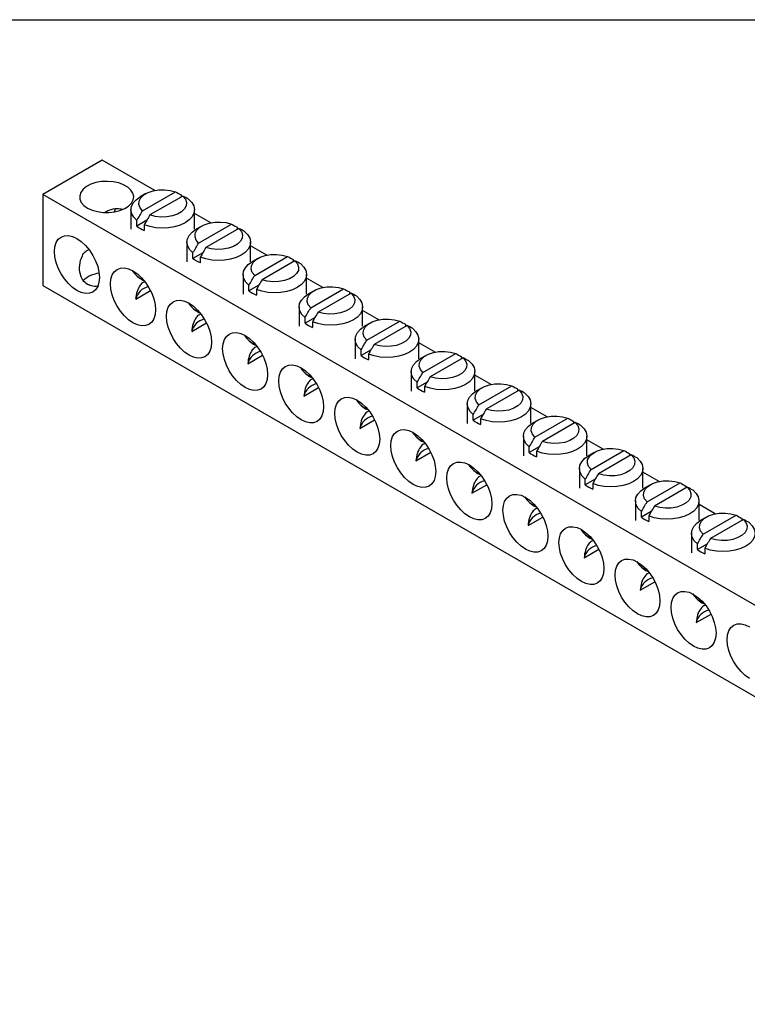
# Model space of a CAD drawing. Header units: inches. Extents: x 0.2 to 10.8, y 0.2 to 8.2.
# Tile 4 of 5: x 7.9 to 9.3, y 6.3 to 8.2. Entities that reach past the tile are written whole.
import ezdxf

# ---------------------------------------------------------------- set-up
doc = ezdxf.new("R2010")
doc.units = ezdxf.units.IN
doc.header["$MEASUREMENT"] = 0
doc.layers.add('TEXT', color=140, linetype='Continuous', lineweight=25)

msp = doc.modelspace()

# ---------------------------------------------------------------- linework, layer by layer
for p, q in [((8.0754, 7.9738), (7.9585, 7.9063)), ((8.1789, 7.914), (8.0754, 7.9738)), ((10.4083, 6.492), (7.9585, 7.9063)), ((7.9585, 7.9063), (7.9585, 7.7267)), ((8.1614, 7.9077), (8.1504, 7.9013)), ((8.155, 7.874), (8.2197, 7.9114)), ((8.2309, 7.9051), (8.2309, 7.9011)), ((8.2342, 7.903), (8.1695, 7.8657)), ((8.0997, 7.8717), (8.1016, 7.8779)), ((8.1321, 7.8758), (8.1321, 7.8375)), ((8.2571, 7.8375), (8.2571, 7.8758)), ((8.2892, 7.8504), (8.2571, 7.8689)), ((8.1634, 7.8552), (8.1437, 7.8439)), ((8.1437, 7.8439), (8.1437, 7.8548)), ((8.2652, 7.8104), (8.3299, 7.8477)), ((8.1582, 7.8464), (8.1582, 7.8355)), ((8.2717, 7.844), (8.2606, 7.8376)), ((8.3444, 7.8394), (8.2797, 7.802)), ((8.3412, 7.8415), (8.3412, 7.8375)), ((8.2423, 7.8121), (8.2423, 7.7738)), ((8.3673, 7.7738), (8.3673, 7.8121)), ((8.2736, 7.7915), (8.254, 7.7802)), ((8.254, 7.7802), (8.254, 7.7911)), ((8.3994, 7.7867), (8.3673, 7.8053)), ((8.2685, 7.7828), (8.2685, 7.7718)), ((8.3819, 7.7804), (8.3709, 7.774)), ((8.3755, 7.7468), (8.4402, 7.7841)), ((8.4547, 7.7757), (8.39, 7.7384)), ((8.4514, 7.7778), (8.4514, 7.7739)), ((8.3526, 7.7485), (8.3526, 7.7102)), ((8.4776, 7.7102), (8.4776, 7.7485)), ((8.5096, 7.7231), (8.4776, 7.7416)), ((7.9585, 7.7267), (10.4083, 6.3125)), ((8.1414, 7.7001), (8.1705, 7.7169)), ((8.3838, 7.7279), (8.3642, 7.7166)), ((8.3642, 7.7166), (8.3642, 7.7275)), ((8.3787, 7.7191), (8.3787, 7.7082)), ((8.4922, 7.7167), (8.4811, 7.7103)), ((8.4857, 7.6831), (8.5504, 7.7205)), ((8.5649, 7.7121), (8.5002, 7.6747)), ((8.5617, 7.7142), (8.5617, 7.7102)), ((8.4628, 7.6848), (8.4628, 7.6466)), ((8.5878, 7.6466), (8.5878, 7.6848)), ((8.6199, 7.6595), (8.5878, 7.678)), ((8.2516, 7.6365), (8.2807, 7.6532)), ((8.4941, 7.6643), (8.4745, 7.6529)), ((8.4745, 7.6529), (8.4745, 7.6639)), ((8.489, 7.6555), (8.489, 7.6446)), ((8.596, 7.6195), (8.6606, 7.6568)), ((8.6024, 7.6531), (8.5913, 7.6467)), ((8.6751, 7.6484), (8.6105, 7.6111)), ((8.6719, 7.6506), (8.6719, 7.6466)), ((8.573, 7.6212), (8.573, 7.5829)), ((8.698, 7.5829), (8.698, 7.6212)), ((8.6043, 7.6006), (8.5847, 7.5893)), ((8.5847, 7.5893), (8.5847, 7.6002)), ((8.7301, 7.5958), (8.698, 7.6143)), ((8.3619, 7.5728), (8.3909, 7.5896)), ((8.5992, 7.5918), (8.5992, 7.5809)), ((8.7126, 7.5894), (8.7016, 7.5831)), ((8.7062, 7.5558), (8.7709, 7.5932)), ((8.7854, 7.5848), (8.7207, 7.5475)), ((8.7821, 7.5869), (8.7821, 7.5829)), ((8.6833, 7.5576), (8.6833, 7.5193)), ((8.8083, 7.5193), (8.8083, 7.5576)), ((8.7146, 7.537), (8.6949, 7.5257)), ((8.8404, 7.5322), (8.8083, 7.5507)), ((8.4721, 7.5092), (8.5012, 7.526)), ((8.6949, 7.5257), (8.6949, 7.5366)), ((8.7094, 7.5282), (8.7094, 7.5173)), ((8.8229, 7.5258), (8.8118, 7.5194)), ((8.8164, 7.4922), (8.8811, 7.5295)), ((8.8956, 7.5212), (8.8309, 7.4838)), ((8.8924, 7.5233), (8.8924, 7.5193)), ((8.7935, 7.4939), (8.7935, 7.4556)), ((8.9185, 7.4556), (8.9185, 7.4939)), ((8.9506, 7.4685), (8.9185, 7.4871)), ((8.5824, 7.4455), (8.6114, 7.4623)), ((8.8248, 7.4733), (8.8052, 7.462)), ((8.8052, 7.462), (8.8052, 7.4729)), ((8.8197, 7.4646), (8.8197, 7.4536)), ((8.9331, 7.4622), (8.9221, 7.4558)), ((8.9267, 7.4285), (8.9914, 7.4659)), ((9.0026, 7.4596), (9.0026, 7.4556)), ((9.0059, 7.4575), (8.9412, 7.4202)), ((8.9038, 7.4303), (8.9038, 7.392)), ((9.0288, 7.392), (9.0288, 7.4303)), ((9.0609, 7.4049), (9.0288, 7.4234)), ((8.9351, 7.4097), (8.9154, 7.3984)), ((8.9154, 7.3984), (8.9154, 7.4093)), ((9.0369, 7.3649), (9.1016, 7.4022)), ((8.6926, 7.3819), (8.7217, 7.3987)), ((8.9299, 7.4009), (8.9299, 7.39)), ((9.0434, 7.3985), (9.0323, 7.3921)), ((9.1161, 7.3939), (9.0514, 7.3565)), ((9.1129, 7.396), (9.1129, 7.392)), ((9.014, 7.3666), (9.014, 7.3284)), ((9.139, 7.3284), (9.139, 7.3666)), ((9.0453, 7.3461), (9.0257, 7.3347)), ((9.0257, 7.3347), (9.0257, 7.3457)), ((9.1711, 7.3413), (9.139, 7.3598)), ((8.8028, 7.3183), (8.8319, 7.335)), ((9.0402, 7.3373), (9.0402, 7.3264)), ((9.1536, 7.3349), (9.1426, 7.3285)), ((9.1472, 7.3013), (9.2119, 7.3386)), ((9.2263, 7.3302), (9.1617, 7.2929)), ((9.2231, 7.3323), (9.2231, 7.3284)), ((9.1243, 7.303), (9.1243, 7.2647)), ((9.2493, 7.2647), (9.2493, 7.303)), ((9.2813, 7.2776), (9.2493, 7.2961)), ((8.9131, 7.2546), (8.9421, 7.2714)), ((9.1555, 7.2824), (9.1359, 7.2711)), ((9.1359, 7.2711), (9.1359, 7.282)), ((9.1504, 7.2736), (9.1504, 7.2627)), ((9.2638, 7.2712), (9.2528, 7.2649)), ((9.2574, 7.2376), (9.3221, 7.275)), ((9.3366, 7.2666), (9.2719, 7.2293)), ((9.3333, 7.2687), (9.3333, 7.2647)), ((9.2345, 7.2394), (9.2345, 7.2011)), ((9.0233, 7.191), (9.0524, 7.2078)), ((9.2658, 7.2188), (9.2462, 7.2074)), ((9.2462, 7.2074), (9.2462, 7.2184)), ((9.2607, 7.21), (9.2607, 7.1991)), ((9.1336, 7.1273), (9.1626, 7.1441)), ((9.2438, 7.0637), (9.2729, 7.0805))]:
    msp.add_line(p, q)
at = {"flags": 128}
for points in [[(8.0467, 7.8794), (8.0557, 7.8752), (8.066, 7.8723), (8.0772, 7.8707), (8.0887, 7.8705), (8.1, 7.8717), (8.1105, 7.8744), (8.1199, 7.8782), (8.1276, 7.8832), (8.1333, 7.889), (8.1366, 7.8953), (8.1376, 7.902), (8.136, 7.9085), (8.132, 7.9148), (8.1258, 7.9204), (8.1177, 7.9251), (8.108, 7.9287), (8.0972, 7.931), (8.0858, 7.9319), (8.0743, 7.9313), (8.0633, 7.9294), (8.0533, 7.9261), (8.0447, 7.9217), (8.038, 7.9163), (8.0334, 7.9102), (8.0313, 7.9036), (8.0316, 7.897), (8.0344, 7.8905), (8.0395, 7.8846), (8.0467, 7.8794)], [(8.155, 7.874), (8.1501, 7.88), (8.1478, 7.8865), (8.1484, 7.8931), (8.1517, 7.8995), (8.1576, 7.9052), (8.1657, 7.9099), (8.1756, 7.9133), (8.1866, 7.9152), (8.198, 7.9155), (8.2093, 7.9142), (8.2197, 7.9114)], [(8.1437, 7.8548), (8.1375, 7.8611), (8.1336, 7.8679), (8.1321, 7.8751), (8.1331, 7.8823), (8.1366, 7.8893), (8.1425, 7.8957), (8.1504, 7.9013)], [(8.2454, 7.8967), (8.2517, 7.8905), (8.2556, 7.8836), (8.2571, 7.8764), (8.256, 7.8692), (8.2525, 7.8623), (8.2467, 7.8559), (8.2388, 7.8503), (8.2291, 7.8457), (8.218, 7.8423), (8.2059, 7.8403), (8.1935, 7.8397), (8.181, 7.8405), (8.1691, 7.8428), (8.1582, 7.8464)], [(8.2342, 7.903), (8.2391, 7.897), (8.2413, 7.8905), (8.2408, 7.8839), (8.2374, 7.8776), (8.2315, 7.8719), (8.2234, 7.8672), (8.2136, 7.8638), (8.2026, 7.8619), (8.1911, 7.8615), (8.1799, 7.8628), (8.1695, 7.8657)], [(8.2652, 7.8104), (8.2603, 7.8164), (8.2581, 7.8229), (8.2586, 7.8295), (8.262, 7.8358), (8.2679, 7.8415), (8.276, 7.8462), (8.2858, 7.8496), (8.2968, 7.8515), (8.3083, 7.8519), (8.3195, 7.8506), (8.3299, 7.8477)], [(8.254, 7.7911), (8.2478, 7.7974), (8.2438, 7.8043), (8.2423, 7.8115), (8.2434, 7.8187), (8.2469, 7.8256), (8.2527, 7.832), (8.2606, 7.8376)], [(8.3557, 7.8331), (8.3619, 7.8268), (8.3658, 7.82), (8.3673, 7.8128), (8.3663, 7.8056), (8.3628, 7.7986), (8.3569, 7.7922), (8.349, 7.7866), (8.3393, 7.782), (8.3282, 7.7787), (8.3162, 7.7766), (8.3037, 7.776), (8.2913, 7.7769), (8.2794, 7.7792), (8.2685, 7.7828)], [(8.3444, 7.8394), (8.3493, 7.8334), (8.3516, 7.8269), (8.351, 7.8203), (8.3477, 7.8139), (8.3418, 7.8082), (8.3337, 7.8035), (8.3238, 7.8001), (8.3128, 7.7982), (8.3014, 7.7979), (8.2901, 7.7992), (8.2797, 7.802)], [(8.0701, 7.7427), (8.0692, 7.7332), (8.0667, 7.7251), (8.0626, 7.7186), (8.0571, 7.7141), (8.0504, 7.7116), (8.0428, 7.7113), (8.0345, 7.7132), (8.0259, 7.7172), (8.0173, 7.7231), (8.009, 7.7308), (8.0013, 7.7399), (7.9946, 7.7502), (7.9891, 7.7611), (7.985, 7.7722), (7.9825, 7.7833), (7.9817, 7.7937), (7.9825, 7.8032), (7.985, 7.8113), (7.9891, 7.8178), (7.9946, 7.8223), (8.0013, 7.8248), (8.009, 7.8251), (8.0173, 7.8232), (8.0259, 7.8192), (8.0345, 7.8133), (8.0428, 7.8056), (8.0504, 7.7965), (8.0571, 7.7863), (8.0626, 7.7753), (8.0667, 7.7642), (8.0692, 7.7531), (8.0701, 7.7427)], [(8.3642, 7.7275), (8.358, 7.7338), (8.3541, 7.7406), (8.3526, 7.7478), (8.3536, 7.755), (8.3571, 7.762), (8.3629, 7.7684), (8.3709, 7.774)], [(8.3755, 7.7468), (8.3706, 7.7527), (8.3683, 7.7592), (8.3689, 7.7659), (8.3722, 7.7722), (8.3781, 7.7779), (8.3862, 7.7826), (8.3961, 7.786), (8.4071, 7.7879), (8.4185, 7.7882), (8.4298, 7.7869), (8.4402, 7.7841)], [(8.4659, 7.7695), (8.4721, 7.7632), (8.4761, 7.7563), (8.4776, 7.7491), (8.4765, 7.7419), (8.473, 7.735), (8.4672, 7.7286), (8.4593, 7.723), (8.4496, 7.7184), (8.4385, 7.715), (8.4264, 7.713), (8.4139, 7.7124), (8.4015, 7.7133), (8.3896, 7.7155), (8.3787, 7.7191)], [(8.4547, 7.7757), (8.4596, 7.7697), (8.4618, 7.7632), (8.4613, 7.7566), (8.4579, 7.7503), (8.452, 7.7446), (8.4439, 7.7399), (8.4341, 7.7365), (8.4231, 7.7346), (8.4116, 7.7343), (8.4003, 7.7355), (8.39, 7.7384)], [(8.1803, 7.6791), (8.1795, 7.6696), (8.177, 7.6615), (8.1729, 7.655), (8.1674, 7.6504), (8.1607, 7.648), (8.153, 7.6477), (8.1447, 7.6495), (8.1361, 7.6535), (8.1275, 7.6595), (8.1192, 7.6672), (8.1116, 7.6763), (8.1049, 7.6865), (8.0994, 7.6974), (8.0953, 7.7086), (8.0928, 7.7196), (8.0919, 7.7301), (8.0928, 7.7395), (8.0953, 7.7477), (8.0994, 7.7541), (8.1049, 7.7587), (8.1116, 7.7612), (8.1192, 7.7615), (8.1275, 7.7596), (8.1361, 7.7556), (8.1447, 7.7496), (8.153, 7.742), (8.1607, 7.7328), (8.1674, 7.7226), (8.1729, 7.7117), (8.177, 7.7005), (8.1795, 7.6895), (8.1803, 7.6791)], [(8.4857, 7.6831), (8.4808, 7.6891), (8.4786, 7.6956), (8.4791, 7.7022), (8.4825, 7.7086), (8.4884, 7.7142), (8.4965, 7.7189), (8.5063, 7.7223), (8.5173, 7.7243), (8.5288, 7.7246), (8.54, 7.7233), (8.5504, 7.7205)], [(8.5649, 7.7121), (8.5698, 7.7061), (8.5721, 7.6996), (8.5715, 7.693), (8.5682, 7.6866), (8.5623, 7.681), (8.5541, 7.6763), (8.5443, 7.6729), (8.5333, 7.6709), (8.5218, 7.6706), (8.5106, 7.6719), (8.5002, 7.6747)], [(8.2906, 7.6154), (8.2897, 7.6059), (8.2872, 7.5978), (8.2831, 7.5914), (8.2776, 7.5868), (8.2709, 7.5843), (8.2633, 7.584), (8.255, 7.5859), (8.2464, 7.5899), (8.2377, 7.5958), (8.2294, 7.6035), (8.2218, 7.6127), (8.2151, 7.6229), (8.2096, 7.6338), (8.2055, 7.645), (8.203, 7.656), (8.2022, 7.6664), (8.203, 7.6759), (8.2055, 7.684), (8.2096, 7.6905), (8.2151, 7.6951), (8.2218, 7.6975), (8.2294, 7.6978), (8.2377, 7.696), (8.2464, 7.692), (8.255, 7.686), (8.2633, 7.6783), (8.2709, 7.6692), (8.2776, 7.659), (8.2831, 7.6481), (8.2872, 7.6369), (8.2897, 7.6259), (8.2906, 7.6154)], [(8.4745, 7.6639), (8.4682, 7.6701), (8.4643, 7.677), (8.4628, 7.6842), (8.4638, 7.6914), (8.4674, 7.6983), (8.4732, 7.7047), (8.4811, 7.7103)], [(8.5762, 7.7058), (8.5824, 7.6995), (8.5863, 7.6927), (8.5878, 7.6855), (8.5868, 7.6783), (8.5833, 7.6713), (8.5774, 7.6649), (8.5695, 7.6593), (8.5598, 7.6547), (8.5487, 7.6514), (8.5367, 7.6494), (8.5242, 7.6488), (8.5117, 7.6496), (8.4998, 7.6519), (8.489, 7.6555)], [(8.596, 7.6195), (8.591, 7.6255), (8.5888, 7.632), (8.5894, 7.6386), (8.5927, 7.6449), (8.5986, 7.6506), (8.6067, 7.6553), (8.6166, 7.6587), (8.6275, 7.6606), (8.639, 7.6609), (8.6503, 7.6596), (8.6606, 7.6568)], [(8.4008, 7.5518), (8.3999, 7.5423), (8.3974, 7.5342), (8.3934, 7.5277), (8.3879, 7.5232), (8.3812, 7.5207), (8.3735, 7.5204), (8.3652, 7.5223), (8.3566, 7.5262), (8.348, 7.5322), (8.3397, 7.5399), (8.3321, 7.549), (8.3254, 7.5592), (8.3199, 7.5701), (8.3158, 7.5813), (8.3133, 7.5923), (8.3124, 7.6028), (8.3133, 7.6123), (8.3158, 7.6204), (8.3199, 7.6268), (8.3254, 7.6314), (8.3321, 7.6339), (8.3397, 7.6342), (8.348, 7.6323), (8.3566, 7.6283), (8.3652, 7.6224), (8.3735, 7.6147), (8.3812, 7.6055), (8.3879, 7.5953), (8.3934, 7.5844), (8.3974, 7.5732), (8.3999, 7.5622), (8.4008, 7.5518)], [(8.5847, 7.6002), (8.5785, 7.6065), (8.5745, 7.6134), (8.5731, 7.6205), (8.5741, 7.6278), (8.5776, 7.6347), (8.5834, 7.6411), (8.5913, 7.6467)], [(8.6864, 7.6422), (8.6926, 7.6359), (8.6966, 7.629), (8.698, 7.6219), (8.697, 7.6146), (8.6935, 7.6077), (8.6877, 7.6013), (8.6797, 7.5957), (8.67, 7.5911), (8.6589, 7.5877), (8.6469, 7.5857), (8.6344, 7.5851), (8.622, 7.586), (8.6101, 7.5883), (8.5992, 7.5918)], [(8.6751, 7.6484), (8.6801, 7.6425), (8.6823, 7.636), (8.6817, 7.6293), (8.6784, 7.623), (8.6725, 7.6173), (8.6644, 7.6126), (8.6545, 7.6092), (8.6436, 7.6073), (8.6321, 7.607), (8.6208, 7.6083), (8.6105, 7.6111)], [(8.7062, 7.5558), (8.7013, 7.5618), (8.699, 7.5683), (8.6996, 7.5749), (8.7029, 7.5813), (8.7088, 7.587), (8.717, 7.5916), (8.7268, 7.5951), (8.7378, 7.597), (8.7493, 7.5973), (8.7605, 7.596), (8.7709, 7.5932)], [(8.6949, 7.5366), (8.6887, 7.5429), (8.6848, 7.5497), (8.6833, 7.5569), (8.6843, 7.5641), (8.6878, 7.5711), (8.6937, 7.5775), (8.7016, 7.5831)], [(8.7966, 7.5785), (8.8029, 7.5723), (8.8068, 7.5654), (8.8083, 7.5582), (8.8072, 7.551), (8.8037, 7.5441), (8.7979, 7.5376), (8.79, 7.532), (8.7803, 7.5275), (8.7692, 7.5241), (8.7572, 7.5221), (8.7447, 7.5215), (8.7322, 7.5223), (8.7203, 7.5246), (8.7094, 7.5282)], [(8.7854, 7.5848), (8.7903, 7.5788), (8.7925, 7.5723), (8.792, 7.5657), (8.7886, 7.5594), (8.7827, 7.5537), (8.7746, 7.549), (8.7648, 7.5456), (8.7538, 7.5437), (8.7423, 7.5433), (8.7311, 7.5446), (8.7207, 7.5475)], [(8.511, 7.4881), (8.5102, 7.4787), (8.5077, 7.4705), (8.5036, 7.4641), (8.4981, 7.4595), (8.4914, 7.457), (8.4838, 7.4567), (8.4755, 7.4586), (8.4668, 7.4626), (8.4582, 7.4686), (8.4499, 7.4763), (8.4423, 7.4854), (8.4356, 7.4956), (8.4301, 7.5065), (8.426, 7.5177), (8.4235, 7.5287), (8.4227, 7.5392), (8.4235, 7.5486), (8.426, 7.5567), (8.4301, 7.5632), (8.4356, 7.5678), (8.4423, 7.5702), (8.4499, 7.5706), (8.4582, 7.5687), (8.4668, 7.5647), (8.4755, 7.5587), (8.4838, 7.551), (8.4914, 7.5419), (8.4981, 7.5317), (8.5036, 7.5208), (8.5077, 7.5096), (8.5102, 7.4986), (8.511, 7.4881)], [(8.8052, 7.4729), (8.799, 7.4792), (8.795, 7.4861), (8.7935, 7.4933), (8.7946, 7.5005), (8.7981, 7.5074), (8.8039, 7.5138), (8.8118, 7.5194)], [(8.8164, 7.4922), (8.8115, 7.4982), (8.8093, 7.5047), (8.8098, 7.5113), (8.8132, 7.5176), (8.8191, 7.5233), (8.8272, 7.528), (8.837, 7.5314), (8.848, 7.5333), (8.8595, 7.5337), (8.8708, 7.5324), (8.8811, 7.5295)], [(8.8956, 7.5212), (8.9005, 7.5152), (8.9028, 7.5087), (8.9022, 7.5021), (8.8989, 7.4957), (8.893, 7.49), (8.8849, 7.4853), (8.875, 7.4819), (8.864, 7.48), (8.8526, 7.4797), (8.8413, 7.481), (8.8309, 7.4838)], [(8.6213, 7.4245), (8.6204, 7.415), (8.6179, 7.4069), (8.6138, 7.4004), (8.6083, 7.3959), (8.6016, 7.3934), (8.594, 7.3931), (8.5857, 7.395), (8.5771, 7.399), (8.5685, 7.4049), (8.5602, 7.4126), (8.5525, 7.4217), (8.5458, 7.432), (8.5403, 7.4429), (8.5363, 7.454), (8.5337, 7.4651), (8.5329, 7.4755), (8.5337, 7.485), (8.5363, 7.4931), (8.5403, 7.4996), (8.5458, 7.5041), (8.5525, 7.5066), (8.5602, 7.5069), (8.5685, 7.505), (8.5771, 7.501), (8.5857, 7.4951), (8.594, 7.4874), (8.6016, 7.4783), (8.6083, 7.468), (8.6138, 7.4571), (8.6179, 7.446), (8.6204, 7.4349), (8.6213, 7.4245)], [(8.9069, 7.5149), (8.9131, 7.5086), (8.917, 7.5018), (8.9185, 7.4946), (8.9175, 7.4874), (8.914, 7.4804), (8.9082, 7.474), (8.9002, 7.4684), (8.8905, 7.4638), (8.8794, 7.4605), (8.8674, 7.4584), (8.8549, 7.4578), (8.8425, 7.4587), (8.8306, 7.461), (8.8197, 7.4646)], [(8.9267, 7.4285), (8.9218, 7.4345), (8.9195, 7.441), (8.9201, 7.4477), (8.9234, 7.454), (8.9293, 7.4597), (8.9374, 7.4644), (8.9473, 7.4678), (8.9583, 7.4697), (8.9697, 7.47), (8.981, 7.4687), (8.9914, 7.4659)], [(8.7315, 7.3608), (8.7307, 7.3514), (8.7282, 7.3433), (8.7241, 7.3368), (8.7186, 7.3322), (8.7119, 7.3298), (8.7042, 7.3294), (8.696, 7.3313), (8.6873, 7.3353), (8.6787, 7.3413), (8.6704, 7.349), (8.6628, 7.3581), (8.6561, 7.3683), (8.6506, 7.3792), (8.6465, 7.3904), (8.644, 7.4014), (8.6431, 7.4119), (8.644, 7.4213), (8.6465, 7.4295), (8.6506, 7.4359), (8.6561, 7.4405), (8.6628, 7.443), (8.6704, 7.4433), (8.6787, 7.4414), (8.6873, 7.4374), (8.696, 7.4314), (8.7042, 7.4237), (8.7119, 7.4146), (8.7186, 7.4044), (8.7241, 7.3935), (8.7282, 7.3823), (8.7307, 7.3713), (8.7315, 7.3608)], [(8.9154, 7.4093), (8.9092, 7.4156), (8.9053, 7.4224), (8.9038, 7.4296), (8.9048, 7.4368), (8.9083, 7.4438), (8.9142, 7.4502), (8.9221, 7.4558)], [(9.0171, 7.4513), (9.0233, 7.445), (9.0273, 7.4381), (9.0288, 7.4309), (9.0277, 7.4237), (9.0242, 7.4168), (9.0184, 7.4104), (9.0105, 7.4048), (9.0008, 7.4002), (8.9897, 7.3968), (8.9776, 7.3948), (8.9651, 7.3942), (8.9527, 7.3951), (8.9408, 7.3973), (8.9299, 7.4009)], [(9.0059, 7.4575), (9.0108, 7.4515), (9.013, 7.445), (9.0125, 7.4384), (9.0091, 7.4321), (9.0032, 7.4264), (8.9951, 7.4217), (8.9853, 7.4183), (8.9743, 7.4164), (8.9628, 7.416), (8.9516, 7.4173), (8.9412, 7.4202)], [(9.0369, 7.3649), (9.032, 7.3709), (9.0298, 7.3774), (9.0303, 7.384), (9.0337, 7.3904), (9.0396, 7.396), (9.0477, 7.4007), (9.0575, 7.4041), (9.0685, 7.4061), (9.08, 7.4064), (9.0912, 7.4051), (9.1016, 7.4022)], [(9.0257, 7.3457), (9.0194, 7.3519), (9.0155, 7.3588), (9.014, 7.366), (9.0151, 7.3732), (9.0186, 7.3801), (9.0244, 7.3865), (9.0323, 7.3921)], [(9.1274, 7.3876), (9.1336, 7.3813), (9.1375, 7.3745), (9.139, 7.3673), (9.138, 7.3601), (9.1345, 7.3531), (9.1286, 7.3467), (9.1207, 7.3411), (9.111, 7.3365), (9.0999, 7.3332), (9.0879, 7.3312), (9.0754, 7.3306), (9.0629, 7.3314), (9.051, 7.3337), (9.0402, 7.3373)], [(9.1161, 7.3939), (9.121, 7.3879), (9.1233, 7.3814), (9.1227, 7.3748), (9.1194, 7.3684), (9.1135, 7.3627), (9.1054, 7.3581), (9.0955, 7.3547), (9.0845, 7.3527), (9.0731, 7.3524), (9.0618, 7.3537), (9.0514, 7.3565)], [(8.8418, 7.2972), (8.8409, 7.2877), (8.8384, 7.2796), (8.8343, 7.2732), (8.8288, 7.2686), (8.8221, 7.2661), (8.8145, 7.2658), (8.8062, 7.2677), (8.7976, 7.2717), (8.7889, 7.2776), (8.7807, 7.2853), (8.773, 7.2945), (8.7663, 7.3047), (8.7608, 7.3156), (8.7567, 7.3268), (8.7542, 7.3378), (8.7534, 7.3482), (8.7542, 7.3577), (8.7567, 7.3658), (8.7608, 7.3723), (8.7663, 7.3768), (8.773, 7.3793), (8.7807, 7.3796), (8.7889, 7.3777), (8.7976, 7.3738), (8.8062, 7.3678), (8.8145, 7.3601), (8.8221, 7.351), (8.8288, 7.3408), (8.8343, 7.3299), (8.8384, 7.3187), (8.8409, 7.3077), (8.8418, 7.2972)], [(9.1359, 7.282), (9.1297, 7.2883), (9.1258, 7.2952), (9.1243, 7.3023), (9.1253, 7.3096), (9.1288, 7.3165), (9.1346, 7.3229), (9.1426, 7.3285)], [(9.1472, 7.3013), (9.1423, 7.3073), (9.14, 7.3138), (9.1406, 7.3204), (9.1439, 7.3267), (9.1498, 7.3324), (9.1579, 7.3371), (9.1678, 7.3405), (9.1788, 7.3424), (9.1902, 7.3427), (9.2015, 7.3414), (9.2119, 7.3386)], [(9.2376, 7.324), (9.2438, 7.3177), (9.2478, 7.3108), (9.2492, 7.3036), (9.2482, 7.2964), (9.2447, 7.2895), (9.2389, 7.2831), (9.231, 7.2775), (9.2212, 7.2729), (9.2102, 7.2695), (9.1981, 7.2675), (9.1856, 7.2669), (9.1732, 7.2678), (9.1613, 7.27), (9.1504, 7.2736)], [(9.2263, 7.3302), (9.2313, 7.3242), (9.2335, 7.3177), (9.2329, 7.3111), (9.2296, 7.3048), (9.2237, 7.2991), (9.2156, 7.2944), (9.2057, 7.291), (9.1948, 7.2891), (9.1833, 7.2888), (9.172, 7.2901), (9.1617, 7.2929)], [(8.952, 7.2336), (8.9512, 7.2241), (8.9486, 7.216), (8.9446, 7.2095), (8.9391, 7.2049), (8.9324, 7.2025), (8.9247, 7.2022), (8.9164, 7.204), (8.9078, 7.208), (8.8992, 7.214), (8.8909, 7.2217), (8.8833, 7.2308), (8.8766, 7.241), (8.8711, 7.2519), (8.867, 7.2631), (8.8645, 7.2741), (8.8636, 7.2846), (8.8645, 7.2941), (8.867, 7.3022), (8.8711, 7.3086), (8.8766, 7.3132), (8.8833, 7.3157), (8.8909, 7.316), (8.8992, 7.3141), (8.9078, 7.3101), (8.9164, 7.3042), (8.9247, 7.2965), (8.9324, 7.2873), (8.9391, 7.2771), (8.9446, 7.2662), (8.9486, 7.255), (8.9512, 7.244), (8.952, 7.2336)], [(9.2574, 7.2376), (9.2525, 7.2436), (9.2503, 7.2501), (9.2508, 7.2567), (9.2541, 7.2631), (9.26, 7.2688), (9.2682, 7.2734), (9.278, 7.2768), (9.289, 7.2788), (9.3005, 7.2791), (9.3117, 7.2778), (9.3221, 7.275)], [(9.3366, 7.2666), (9.3415, 7.2606), (9.3437, 7.2541), (9.3432, 7.2475), (9.3399, 7.2411), (9.334, 7.2355), (9.3258, 7.2308), (9.316, 7.2274), (9.305, 7.2254), (9.2935, 7.2251), (9.2823, 7.2264), (9.2719, 7.2293)], [(9.0622, 7.1699), (9.0614, 7.1605), (9.0589, 7.1523), (9.0548, 7.1459), (9.0493, 7.1413), (9.0426, 7.1388), (9.035, 7.1385), (9.0267, 7.1404), (9.0181, 7.1444), (9.0094, 7.1504), (9.0011, 7.158), (8.9935, 7.1672), (8.9868, 7.1774), (8.9813, 7.1883), (8.9772, 7.1995), (8.9747, 7.2105), (8.9739, 7.2209), (8.9747, 7.2304), (8.9772, 7.2385), (8.9813, 7.245), (8.9868, 7.2496), (8.9935, 7.252), (9.0011, 7.2523), (9.0094, 7.2505), (9.0181, 7.2465), (9.0267, 7.2405), (9.035, 7.2328), (9.0426, 7.2237), (9.0493, 7.2135), (9.0548, 7.2026), (9.0589, 7.1914), (9.0614, 7.1804), (9.0622, 7.1699)], [(9.2462, 7.2184), (9.2399, 7.2246), (9.236, 7.2315), (9.2345, 7.2387), (9.2355, 7.2459), (9.239, 7.2529), (9.2449, 7.2593), (9.2528, 7.2649)], [(9.3478, 7.2603), (9.3541, 7.2541), (9.358, 7.2472), (9.3595, 7.24), (9.3585, 7.2328), (9.355, 7.2258), (9.3491, 7.2194), (9.3412, 7.2138), (9.3315, 7.2093), (9.3204, 7.2059), (9.3084, 7.2039), (9.2959, 7.2033), (9.2834, 7.2041), (9.2715, 7.2064), (9.2607, 7.21)], [(9.1725, 7.1063), (9.1716, 7.0968), (9.1691, 7.0887), (9.165, 7.0822), (9.1595, 7.0777), (9.1528, 7.0752), (9.1452, 7.0749), (9.1369, 7.0768), (9.1283, 7.0808), (9.1197, 7.0867), (9.1114, 7.0944), (9.1037, 7.1035), (9.097, 7.1137), (9.0916, 7.1247), (9.0875, 7.1358), (9.085, 7.1469), (9.0841, 7.1573), (9.085, 7.1668), (9.0875, 7.1749), (9.0916, 7.1814), (9.097, 7.1859), (9.1037, 7.1884), (9.1114, 7.1887), (9.1197, 7.1868), (9.1283, 7.1828), (9.1369, 7.1769), (9.1452, 7.1692), (9.1528, 7.1601), (9.1595, 7.1498), (9.165, 7.1389), (9.1691, 7.1278), (9.1716, 7.1167), (9.1725, 7.1063)], [(9.2827, 7.0426), (9.2819, 7.0332), (9.2794, 7.0251), (9.2753, 7.0186), (9.2698, 7.014), (9.2631, 7.0115), (9.2555, 7.0112), (9.2472, 7.0131), (9.2385, 7.0171), (9.2299, 7.0231), (9.2216, 7.0308), (9.214, 7.0399), (9.2073, 7.0501), (9.2018, 7.061), (9.1977, 7.0722), (9.1952, 7.0832), (9.1943, 7.0937), (9.1952, 7.1031), (9.1977, 7.1113), (9.2018, 7.1177), (9.2073, 7.1223), (9.214, 7.1248), (9.2216, 7.1251), (9.2299, 7.1232), (9.2385, 7.1192), (9.2472, 7.1132), (9.2555, 7.1055), (9.2631, 7.0964), (9.2698, 7.0862), (9.2753, 7.0753), (9.2794, 7.0641), (9.2819, 7.0531), (9.2827, 7.0426)], [(9.3488, 6.9535), (9.3402, 6.9594), (9.3319, 6.9671), (9.3242, 6.9763), (9.3175, 6.9865), (9.312, 6.9974), (9.308, 7.0086), (9.3054, 7.0196), (9.3046, 7.03), (9.3054, 7.0395), (9.308, 7.0476), (9.312, 7.0541), (9.3175, 7.0586), (9.3242, 7.0611), (9.3319, 7.0614), (9.3402, 7.0595), (9.3488, 7.0555)]]:
    msp.add_lwpolyline(points, dxfattribs=at)
for centre, radius, start, end in [((8.18, 7.89), 0.0587, 231.8101, 248.1953), ((8.2903, 7.8264), 0.0587, 231.8101, 248.1953), ((8.0772, 7.6926), 0.059, 97.4405, 131.4891), ((8.172, 7.7789), 0.0435, 211.2643, 248.8336), ((8.1747, 7.6913), 0.0345, 104.3591, 165.1716), ((8.4005, 7.7627), 0.0587, 231.8101, 248.1953), ((8.2822, 7.7153), 0.0435, 211.2643, 248.8336), ((8.2849, 7.6277), 0.0345, 104.3591, 165.1716), ((8.5108, 7.6991), 0.0587, 231.8101, 248.1953), ((8.3925, 7.6516), 0.0435, 211.2643, 248.8336), ((8.3952, 7.564), 0.0345, 104.3591, 165.1716), ((8.621, 7.6355), 0.0587, 231.8101, 248.1953), ((8.5027, 7.588), 0.0435, 211.2643, 248.8336), ((8.5054, 7.5004), 0.0345, 104.3591, 165.1716), ((8.7313, 7.5718), 0.0587, 231.8101, 248.1953), ((8.6129, 7.5243), 0.0435, 211.2643, 248.8336), ((8.6157, 7.4367), 0.0345, 104.3591, 165.1716), ((8.8415, 7.5082), 0.0587, 231.8101, 248.1953), ((8.7232, 7.4607), 0.0435, 211.2643, 248.8336), ((8.7259, 7.3731), 0.0345, 104.3591, 165.1716), ((8.9517, 7.4445), 0.0587, 231.8101, 248.1953), ((8.8334, 7.3971), 0.0435, 211.2643, 248.8336), ((8.8361, 7.3094), 0.0345, 104.3591, 165.1716), ((9.062, 7.3809), 0.0587, 231.8101, 248.1953), ((8.9437, 7.3334), 0.0435, 211.2643, 248.8336), ((8.9464, 7.2458), 0.0345, 104.3591, 165.1716), ((9.1722, 7.3172), 0.0587, 231.8101, 248.1953), ((9.0539, 7.2698), 0.0435, 211.2643, 248.8336), ((9.0566, 7.1822), 0.0345, 104.3591, 165.1716), ((9.2825, 7.2536), 0.0587, 231.8101, 248.1953), ((9.1642, 7.2061), 0.0435, 211.2643, 248.8336), ((9.1669, 7.1185), 0.0345, 104.3591, 165.1716), ((9.2744, 7.1425), 0.0435, 211.2643, 248.8336), ((9.2771, 7.0549), 0.0345, 104.3591, 165.1716)]:
    msp.add_arc(centre, radius, start, end)
for points in [[(8.2197, 7.9114), (8.2234, 7.9093), (8.2272, 7.9072), (8.2309, 7.9051)], [(8.2454, 7.8967), (8.2417, 7.8988), (8.2379, 7.9009), (8.2342, 7.903)], [(8.1437, 7.8548), (8.1475, 7.8612), (8.1512, 7.8676), (8.155, 7.874)], [(8.1695, 7.8657), (8.1657, 7.8593), (8.162, 7.8528), (8.1582, 7.8464)], [(8.3299, 7.8477), (8.3337, 7.8457), (8.3374, 7.8436), (8.3412, 7.8415)], [(8.3557, 7.8331), (8.3519, 7.8352), (8.3482, 7.8373), (8.3444, 7.8394)], [(8.254, 7.7911), (8.2577, 7.7976), (8.2615, 7.804), (8.2652, 7.8104)], [(8.2797, 7.802), (8.276, 7.7956), (8.2722, 7.7892), (8.2685, 7.7828)], [(8.4402, 7.7841), (8.4439, 7.782), (8.4477, 7.7799), (8.4514, 7.7778)], [(8.4659, 7.7695), (8.4622, 7.7716), (8.4584, 7.7737), (8.4547, 7.7757)], [(8.3642, 7.7275), (8.368, 7.7339), (8.3717, 7.7403), (8.3755, 7.7468)], [(8.39, 7.7384), (8.3862, 7.732), (8.3825, 7.7256), (8.3787, 7.7191)], [(8.5504, 7.7205), (8.5542, 7.7184), (8.5579, 7.7163), (8.5617, 7.7142)], [(8.5762, 7.7058), (8.5724, 7.7079), (8.5687, 7.71), (8.5649, 7.7121)], [(8.4745, 7.6639), (8.4782, 7.6703), (8.482, 7.6767), (8.4857, 7.6831)], [(8.5002, 7.6747), (8.4964, 7.6683), (8.4927, 7.6619), (8.489, 7.6555)], [(8.6606, 7.6568), (8.6644, 7.6547), (8.6682, 7.6527), (8.6719, 7.6506)], [(8.6864, 7.6422), (8.6827, 7.6443), (8.6789, 7.6464), (8.6751, 7.6484)], [(8.5847, 7.6002), (8.5884, 7.6066), (8.5922, 7.6131), (8.596, 7.6195)], [(8.6105, 7.6111), (8.6067, 7.6047), (8.6029, 7.5983), (8.5992, 7.5918)], [(8.7709, 7.5932), (8.7746, 7.5911), (8.7784, 7.589), (8.7821, 7.5869)], [(8.7966, 7.5785), (8.7929, 7.5806), (8.7891, 7.5827), (8.7854, 7.5848)], [(8.6949, 7.5366), (8.6987, 7.543), (8.7024, 7.5494), (8.7062, 7.5558)], [(8.7207, 7.5475), (8.7169, 7.541), (8.7132, 7.5346), (8.7094, 7.5282)], [(8.8811, 7.5295), (8.8849, 7.5275), (8.8886, 7.5254), (8.8924, 7.5233)], [(8.9069, 7.5149), (8.9031, 7.517), (8.8994, 7.5191), (8.8956, 7.5212)], [(8.8052, 7.4729), (8.8089, 7.4794), (8.8127, 7.4858), (8.8164, 7.4922)], [(8.8309, 7.4838), (8.8272, 7.4774), (8.8234, 7.471), (8.8197, 7.4646)], [(8.9914, 7.4659), (8.9951, 7.4638), (8.9989, 7.4617), (9.0026, 7.4596)], [(9.0171, 7.4513), (9.0134, 7.4534), (9.0096, 7.4555), (9.0059, 7.4575)], [(8.9154, 7.4093), (8.9192, 7.4157), (8.9229, 7.4221), (8.9267, 7.4285)], [(8.9412, 7.4202), (8.9374, 7.4138), (8.9337, 7.4073), (8.9299, 7.4009)], [(9.1016, 7.4022), (9.1054, 7.4002), (9.1091, 7.3981), (9.1129, 7.396)], [(9.1274, 7.3876), (9.1236, 7.3897), (9.1199, 7.3918), (9.1161, 7.3939)], [(9.0257, 7.3457), (9.0294, 7.3521), (9.0332, 7.3585), (9.0369, 7.3649)], [(9.0514, 7.3565), (9.0477, 7.3501), (9.0439, 7.3437), (9.0402, 7.3373)], [(9.2119, 7.3386), (9.2156, 7.3365), (9.2194, 7.3344), (9.2231, 7.3323)], [(9.2376, 7.324), (9.2339, 7.3261), (9.2301, 7.3282), (9.2263, 7.3302)], [(9.1359, 7.282), (9.1397, 7.2884), (9.1434, 7.2949), (9.1472, 7.3013)], [(9.1617, 7.2929), (9.1579, 7.2865), (9.1542, 7.2801), (9.1504, 7.2736)], [(9.3221, 7.275), (9.3259, 7.2729), (9.3296, 7.2708), (9.3333, 7.2687)], [(9.3478, 7.2603), (9.3441, 7.2624), (9.3404, 7.2645), (9.3366, 7.2666)], [(9.2462, 7.2184), (9.2499, 7.2248), (9.2536, 7.2312), (9.2574, 7.2376)], [(9.2719, 7.2293), (9.2681, 7.2228), (9.2644, 7.2164), (9.2607, 7.21)]]:
    msp.add_open_spline(points, degree=3)
for points, knots in [([(8.0801, 7.8709), (8.0831, 7.8725), (8.0912, 7.8768), (8.1038, 7.8796), (8.1123, 7.8778), (8.1158, 7.8771)], [0, 0, 0, 0, 0.2528857, 0.6827799, 1, 1, 1, 1]), ([(8.0669, 7.7259), (8.0659, 7.7257), (8.0604, 7.7244), (8.0535, 7.726), (8.0444, 7.73), (8.0371, 7.737), (8.0313, 7.7502), (8.0304, 7.7673), (8.0347, 7.783), (8.0414, 7.7938), (8.0464, 7.7964), (8.0487, 7.7976)], [0, 0, 0, 0, 0.029798, 0.155061, 0.210047, 0.338844, 0.467087, 0.643855, 0.824183, 0.920001, 1, 1, 1, 1]), ([(8.159, 7.7339), (8.1581, 7.7337), (8.1547, 7.7326), (8.149, 7.7264), (8.1432, 7.715), (8.142, 7.7053), (8.1414, 7.7001)], [0, 0, 0, 0, 0.074159, 0.292341, 0.624828, 1, 1, 1, 1]), ([(8.1427, 7.747), (8.1434, 7.7463), (8.1472, 7.7426), (8.1519, 7.7392), (8.1562, 7.7372), (8.1565, 7.7371)], [0, 0, 0, 0, 0.175277, 0.92983, 1, 1, 1, 1]), ([(8.253, 7.6833), (8.2537, 7.6826), (8.2574, 7.6789), (8.2622, 7.6756), (8.2664, 7.6736), (8.2668, 7.6734)], [0, 0, 0, 0, 0.175277, 0.92983, 1, 1, 1, 1]), ([(8.2692, 7.6703), (8.2683, 7.67), (8.2649, 7.669), (8.2592, 7.6627), (8.2534, 7.6513), (8.2522, 7.6416), (8.2516, 7.6365)], [0, 0, 0, 0, 0.074159, 0.292341, 0.624828, 1, 1, 1, 1]), ([(8.3632, 7.6197), (8.3639, 7.619), (8.3677, 7.6153), (8.3724, 7.6119), (8.3767, 7.61), (8.377, 7.6098)], [0, 0, 0, 0, 0.1752766, 0.9298295, 1, 1, 1, 1]), ([(8.3794, 7.6067), (8.3786, 7.6064), (8.3752, 7.6054), (8.3695, 7.5991), (8.3636, 7.5877), (8.3625, 7.578), (8.3619, 7.5728)], [0, 0, 0, 0, 0.074159, 0.292341, 0.624828, 1, 1, 1, 1]), ([(8.4897, 7.543), (8.4888, 7.5428), (8.4854, 7.5417), (8.4797, 7.5355), (8.4739, 7.524), (8.4727, 7.5143), (8.4721, 7.5092)], [0, 0, 0, 0, 0.074159, 0.292341, 0.624828, 1, 1, 1, 1]), ([(8.4735, 7.556), (8.4742, 7.5553), (8.4779, 7.5516), (8.4827, 7.5483), (8.4869, 7.5463), (8.4873, 7.5462)], [0, 0, 0, 0, 0.175277, 0.92983, 1, 1, 1, 1]), ([(8.5999, 7.4794), (8.5991, 7.4791), (8.5957, 7.4781), (8.59, 7.4718), (8.5841, 7.4604), (8.583, 7.4507), (8.5824, 7.4455)], [0, 0, 0, 0, 0.074159, 0.292341, 0.624828, 1, 1, 1, 1]), ([(8.5837, 7.4924), (8.5844, 7.4917), (8.5882, 7.488), (8.5929, 7.4846), (8.5971, 7.4827), (8.5975, 7.4825)], [0, 0, 0, 0, 0.175277, 0.92983, 1, 1, 1, 1]), ([(8.6939, 7.4287), (8.6946, 7.4281), (8.6984, 7.4244), (8.7031, 7.421), (8.7074, 7.419), (8.7078, 7.4189)], [0, 0, 0, 0, 0.175277, 0.92983, 1, 1, 1, 1]), ([(8.7102, 7.4157), (8.7093, 7.4155), (8.7059, 7.4144), (8.7002, 7.4082), (8.6944, 7.3968), (8.6932, 7.3871), (8.6926, 7.3819)], [0, 0, 0, 0, 0.074159, 0.292341, 0.624828, 1, 1, 1, 1]), ([(8.8042, 7.3651), (8.8049, 7.3644), (8.8086, 7.3607), (8.8134, 7.3574), (8.8176, 7.3554), (8.818, 7.3552)], [0, 0, 0, 0, 0.175277, 0.92983, 1, 1, 1, 1]), ([(8.8204, 7.3521), (8.8195, 7.3518), (8.8161, 7.3508), (8.8104, 7.3445), (8.8046, 7.3331), (8.8035, 7.3234), (8.8028, 7.3183)], [0, 0, 0, 0, 0.074159, 0.292341, 0.624828, 1, 1, 1, 1]), ([(8.9306, 7.2885), (8.9298, 7.2882), (8.9264, 7.2871), (8.9207, 7.2809), (8.9149, 7.2695), (8.9137, 7.2598), (8.9131, 7.2546)], [0, 0, 0, 0, 0.074159, 0.292341, 0.624828, 1, 1, 1, 1]), ([(8.9144, 7.3015), (8.9151, 7.3008), (8.9189, 7.2971), (8.9236, 7.2937), (8.9279, 7.2918), (8.9282, 7.2916)], [0, 0, 0, 0, 0.175277, 0.92983, 1, 1, 1, 1]), ([(9.0247, 7.2378), (9.0254, 7.2371), (9.0291, 7.2334), (9.0339, 7.2301), (9.0381, 7.2281), (9.0385, 7.2279)], [0, 0, 0, 0, 0.175277, 0.92983, 1, 1, 1, 1]), ([(9.0409, 7.2248), (9.04, 7.2245), (9.0366, 7.2235), (9.0309, 7.2172), (9.0251, 7.2058), (9.0239, 7.1961), (9.0233, 7.191)], [0, 0, 0, 0, 0.074159, 0.292341, 0.624828, 1, 1, 1, 1]), ([(9.1349, 7.1742), (9.1356, 7.1735), (9.1394, 7.1698), (9.1441, 7.1664), (9.1484, 7.1645), (9.1487, 7.1643)], [0, 0, 0, 0, 0.175277, 0.92983, 1, 1, 1, 1]), ([(9.1511, 7.1612), (9.1503, 7.1609), (9.1469, 7.1599), (9.1412, 7.1536), (9.1353, 7.1422), (9.1342, 7.1325), (9.1336, 7.1273)], [0, 0, 0, 0, 0.074159, 0.292341, 0.624828, 1, 1, 1, 1]), ([(9.2614, 7.0975), (9.2605, 7.0973), (9.2571, 7.0962), (9.2514, 7.09), (9.2456, 7.0786), (9.2444, 7.0688), (9.2438, 7.0637)], [0, 0, 0, 0, 0.074159, 0.292341, 0.624828, 1, 1, 1, 1]), ([(9.2451, 7.1105), (9.2459, 7.1098), (9.2496, 7.1061), (9.2543, 7.1028), (9.2586, 7.1008), (9.259, 7.1007)], [0, 0, 0, 0, 0.175277, 0.92983, 1, 1, 1, 1])]:
    msp.add_open_spline(points, degree=3, knots=knots)
at = {"layer": 'TEXT'}
msp.add_line((0.25, 8.25), (10.75, 8.25), dxfattribs=at)

doc.saveas('drawing.dxf')
